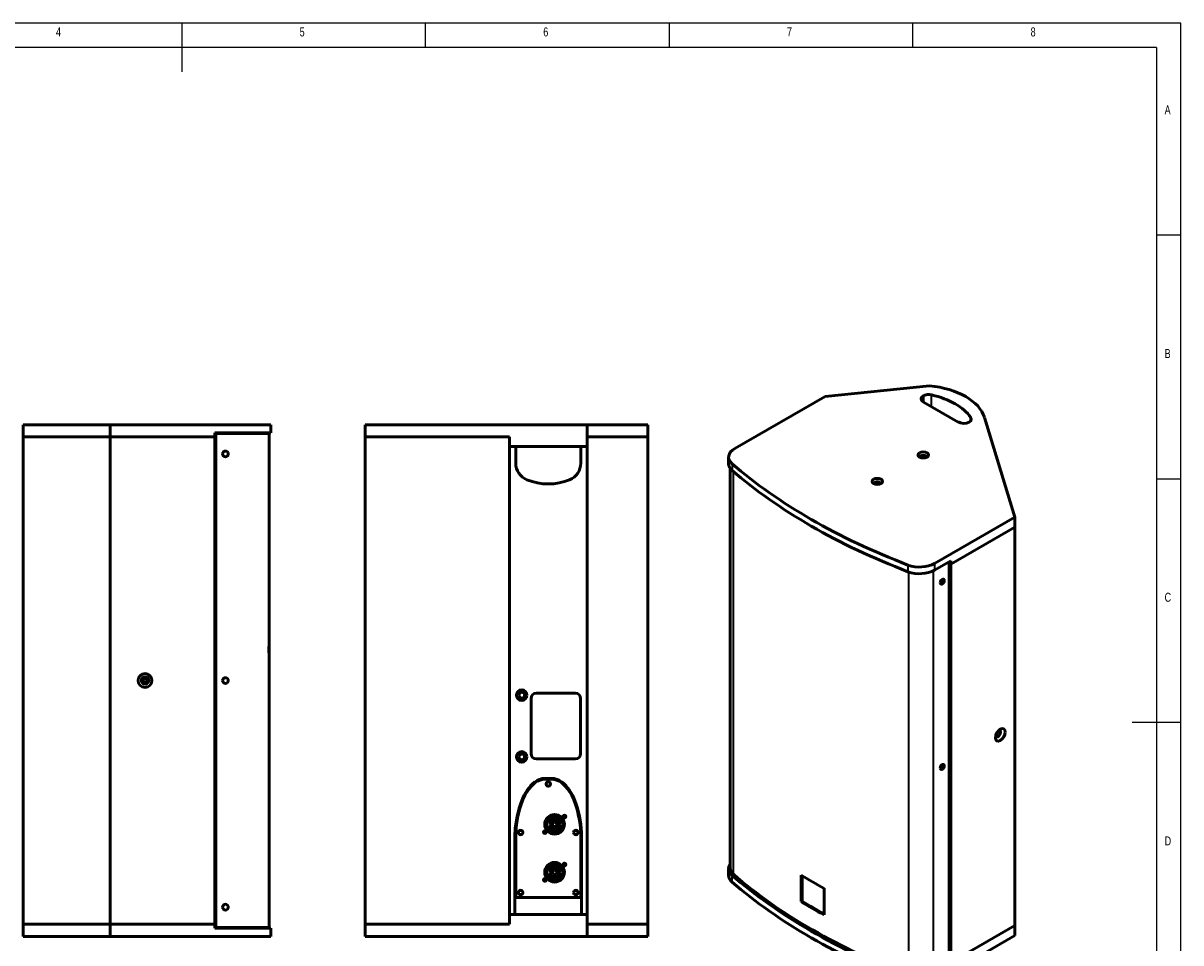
# Model space of a CAD drawing. Header units: inches. Extents: x 5825 to 8285, y 761 to 2483.
# Tile 3 of 3: x 6859 to 8285, y 1351 to 2483. Entities that reach past the tile are written whole.
import ezdxf

# ---------------------------------------------------------------- set-up
doc = ezdxf.new("R2010")
doc.units = ezdxf.units.IN
doc.header["$MEASUREMENT"] = 0
doc.layers.add('MD_Visible', color=7, linetype='Continuous', lineweight=50)
doc.layers.add('MD_Visible Narrow', color=7, linetype='Continuous', lineweight=35)
doc.styles.add('SLDTEXTSTYLE0', font='TXT', dxfattribs={"width": 0.75})

# ---------------------------------------------------------------- blocks, each defined once
blk = doc.blocks.new('1111')
at = {"color": 7, "linetype": 'Continuous'}
for p, q in [((4165.4, 777.9), (2115.4, 777.9)), ((3140.4, 777.9), (3140.4, 727.9)), ((3390.4, 752.9), (3390.4, 777.9)), ((3640.4, 777.9), (3640.4, 752.9)), ((3890.4, 752.9), (3890.4, 777.9)), ((4165.4, -657.1), (4165.4, 777.9)), ((4140.4, 752.9), (2140.4, 752.9)), ((4140.4, 752.9), (4140.4, -380.9)), ((4165.4, 560.4), (4140.4, 560.4)), ((4140.4, 310.4), (4165.4, 310.4)), ((4165.4, 60.4), (4115.4, 60.4))]:
    blk.add_line(p, q, dxfattribs=at)
at = {"color": 7, "char_height": 9.26, "attachment_point": 1, "style": 'SLDTEXTSTYLE0'}
for s, insert in [('4', (3011.2, 773.5)), ('5', (3261.2, 773.5)), ('6', (3511.2, 773.5)), ('7', (3761.2, 773.5)), ('8', (4011.2, 773.5)), ('A', (4148.7, 693.5)), ('B', (4148.7, 443.5)), ('C', (4148.7, 193.5)), ('D', (4148.7, -56.5))]:
    blk.add_mtext(s, dxfattribs=dict(at, insert=insert))

msp = doc.modelspace()

# ---------------------------------------------------------------- linework, layer by layer
at = {"layer": 'MD_Visible', "extrusion": (0, 0.817547, 0.575862)}
for p, q in [((7846.5, 2023.6), (7975.2, 2036.7)), ((7967.4, 2016.8), (7967.4, 2024.4)), ((7846.5, 2023.6), (7735.3, 1959.6)), ((8010.2, 1992.1), (7967.8, 2016.5)), ((8080.3, 1874.9), (8042.7, 1997.8)), ((7727.7, 1940.8), (7727.7, 1949)), ((7729.7, 1442.9), (7729.7, 1935.1)), ((7981.4, 1817.9), (8080.3, 1874.9)), ((8080.3, 1874.9), (8080.3, 1862.6)), ((8080.3, 1862.6), (8001.4, 1817.1)), ((8080.3, 1862.6), (8001.4, 1817.1)), ((8080.3, 1372.1), (8080.3, 1862.6)), ((8080.3, 1372.1), (8080.3, 1862.6)), ((7981.4, 1809.7), (8001.4, 1821.2)), ((7999.2, 1323.7), (7999.2, 1820)), ((7999.2, 1818.4), (8001.4, 1817.1)), ((8001.4, 1817.1), (7999.2, 1818.4)), ((8001.4, 1821.2), (8001.4, 1817.1)), ((8001.4, 1817.1), (8001.4, 1326.6)), ((7727.7, 1434), (7727.7, 1442.1)), ((7817, 1401.6), (7817, 1434.3)), ((7818.1, 1402.2), (7818.1, 1433.6)), ((7845.4, 1418), (7845.4, 1385.2)), ((7818.1, 1402.2), (7817, 1401.6)), ((8080.3, 1372.1), (8001.4, 1326.6)), ((8080.3, 1372.1), (8001.4, 1326.6)), ((8080.3, 1359.8), (8080.3, 1372.1)), ((7981.4, 1302.8), (8080.3, 1359.8))]:
    msp.add_line(p, q, dxfattribs=at)
at = {"layer": 'MD_Visible', "extrusion": (0, 1, 0)}
for p, q in [((6966.2, 1988.8), (6859.2, 1988.8)), ((6859.2, 1988.8), (6859.2, 1973.8)), ((6966.2, 1988.8), (6966.2, 1973.8)), ((6966.2, 1988.8), (7123.5, 1988.8)), ((7149, 1988.8), (7123.5, 1988.8)), ((7164.1, 1988.8), (7149, 1988.8)), ((7164.1, 1978.8), (7164.1, 1988.8)), ((7280.4, 1988.8), (7280.4, 1973.8)), ((7280.4, 1988.8), (7458, 1988.8)), ((7553.4, 1988.8), (7458, 1988.8)), ((7628.4, 1988.8), (7553.4, 1988.8)), ((7553.4, 1988.8), (7553.4, 1973.8)), ((7628.4, 1988.8), (7628.4, 1973.8)), ((6859.2, 1373.8), (6859.2, 1973.8)), ((6966.2, 1973.8), (6859.2, 1973.8)), ((6859.2, 1973.8), (6966.2, 1973.8)), ((6859.2, 1973.8), (6859.2, 1961.8)), ((6966.2, 1373.8), (6966.2, 1973.8)), ((7095.2, 1973.8), (6966.2, 1973.8)), ((6966.2, 1373.8), (6966.2, 1973.8)), ((7095.2, 1973.8), (6966.2, 1973.8)), ((7095.2, 1973.8), (7095.2, 1978.8)), ((7095.2, 1978.8), (7123.5, 1978.8)), ((7095.2, 1373.8), (7095.2, 1973.8)), ((7095.2, 1973.8), (7096.2, 1973.8)), ((7096.2, 1973.8), (7095.2, 1973.8)), ((7096.2, 1977.8), (7123.5, 1977.8)), ((7096.2, 1369.8), (7096.2, 1977.8)), ((7149, 1978.8), (7123.5, 1978.8)), ((7147, 1977.8), (7123.5, 1977.8)), ((7162.1, 1977.8), (7147, 1977.8)), ((7164.1, 1978.8), (7149, 1978.8)), ((7160.1, 1977.8), (7160.1, 1978.8)), ((7162.1, 1442.1), (7162.1, 1977.8)), ((7280.4, 1373.8), (7280.4, 1973.8)), ((7280.4, 1373.8), (7280.4, 1973.8)), ((7458, 1973.8), (7280.4, 1973.8)), ((7458, 1973.8), (7280.4, 1973.8)), ((7458, 1373.8), (7458, 1973.8)), ((7458, 1961.8), (7458, 1973.8)), ((7553.4, 1373.8), (7553.4, 1973.8)), ((7628.4, 1973.8), (7553.4, 1973.8)), ((7553.4, 1973.8), (7628.4, 1973.8)), ((7553.4, 1973.8), (7553.4, 1961.8)), ((7628.4, 1373.8), (7628.4, 1973.8)), ((7628.4, 1373.8), (7628.4, 1973.8)), ((6859.2, 1961.8), (6859.2, 1385.8)), ((7458, 1385.8), (7458, 1961.8)), ((7458, 1961.8), (7553.4, 1961.8)), ((7465.7, 1941.3), (7465.7, 1961.8)), ((7545.7, 1961.8), (7545.7, 1941.3)), ((7553.4, 1961.8), (7553.4, 1385.8)), ((7162, 1715.8), (7161.9, 1715.8)), ((7162, 1711.8), (7161.9, 1711.8)), ((7161.9, 1707.8), (7162, 1707.8)), ((7491, 1658.3), (7539, 1658.3)), ((7484.5, 1583.8), (7484.5, 1651.8)), ((7545.5, 1651.8), (7545.5, 1583.8)), ((7539, 1577.3), (7491, 1577.3)), ((7501.7, 1553.4), (7509.8, 1553.4)), ((7501.7, 1552.4), (7509.7, 1552.4)), ((7503.5, 1499.3), (7504.8, 1499.3)), ((7503.5, 1494.3), (7503.5, 1499.3)), ((7522.3, 1498.3), (7523.5, 1498.3)), ((7523.5, 1498.3), (7523.5, 1495.3)), ((7464.7, 1385.8), (7464.7, 1486.9)), ((7465.7, 1406.8), (7465.7, 1486.8)), ((7504.8, 1494.3), (7503.5, 1494.3)), ((7523.5, 1495.3), (7522.3, 1495.3)), ((7545.7, 1486.8), (7545.7, 1406.8)), ((7546.7, 1486.9), (7546.7, 1385.8)), ((7161.9, 1402.1), (7161.9, 1442.1)), ((7162.1, 1442.1), (7161.9, 1442.1)), ((7503.5, 1440.3), (7504.8, 1440.3)), ((7503.5, 1435.3), (7503.5, 1440.3)), ((7504.8, 1435.3), (7503.5, 1435.3)), ((7522.3, 1439.3), (7523.5, 1439.3)), ((7523.5, 1436.3), (7522.3, 1436.3)), ((7523.5, 1439.3), (7523.5, 1436.3)), ((7474.4, 1413.4), (7474.4, 1412.2)), ((7161.9, 1402.1), (7162.1, 1402.1)), ((7162.1, 1369.8), (7162.1, 1402.1)), ((7545.7, 1406.8), (7465.7, 1406.8)), ((6859.2, 1373.8), (6859.2, 1385.8)), ((7458, 1385.8), (7458, 1373.8)), ((7458, 1385.8), (7553.4, 1385.8)), ((7553.4, 1373.8), (7553.4, 1385.8)), ((6966.2, 1373.8), (6859.2, 1373.8)), ((6859.2, 1373.8), (6966.2, 1373.8)), ((6859.2, 1358.8), (6859.2, 1373.8)), ((7095.2, 1373.8), (6966.2, 1373.8)), ((7095.2, 1373.8), (6966.2, 1373.8)), ((6966.2, 1358.8), (6966.2, 1373.8)), ((7096.2, 1373.8), (7095.2, 1373.8)), ((7095.2, 1373.8), (7096.2, 1373.8)), ((7095.2, 1368.8), (7095.2, 1373.8)), ((7123.5, 1368.8), (7095.2, 1368.8)), ((7096.2, 1369.8), (7123.5, 1369.8)), ((7147, 1369.8), (7123.5, 1369.8)), ((7123.5, 1368.8), (7149, 1368.8)), ((7162.1, 1369.8), (7147, 1369.8)), ((7149, 1368.8), (7164.1, 1368.8)), ((7160.1, 1368.8), (7160.1, 1369.8)), ((7164.1, 1358.8), (7164.1, 1368.8)), ((7458, 1373.8), (7280.4, 1373.8)), ((7458, 1373.8), (7280.4, 1373.8)), ((7280.4, 1358.8), (7280.4, 1373.8)), ((7628.4, 1373.8), (7553.4, 1373.8)), ((7553.4, 1373.8), (7628.4, 1373.8)), ((7553.4, 1358.8), (7553.4, 1373.8)), ((7628.4, 1358.8), (7628.4, 1373.8)), ((6966.2, 1358.8), (6859.2, 1358.8)), ((7123.5, 1358.8), (6966.2, 1358.8)), ((7149, 1358.8), (7123.5, 1358.8)), ((7164.1, 1358.8), (7149, 1358.8)), ((7280.4, 1358.8), (7458, 1358.8)), ((7553.4, 1358.8), (7458, 1358.8)), ((7628.4, 1358.8), (7553.4, 1358.8))]:
    msp.add_line(p, q, dxfattribs=at)
at = {"layer": 'MD_Visible'}
for centre, radius in [((7009.2, 1673.8), 8.5), ((7473, 1655.8), 6.5), ((7473, 1579.8), 6.5), ((7525.5, 1506.3), 1.5), ((7501.5, 1487.3), 1.5), ((7525.5, 1447.3), 1.5), ((7501.5, 1428.3), 1.5)]:
    msp.add_circle(centre, radius, dxfattribs=at)
at = {"layer": 'MD_Visible', "extrusion": (1.56841e-16, 0, -1)}
msp.add_circle((-7009.2, 1673.8), 4.5, dxfattribs=at)
at = {"layer": 'MD_Visible', "extrusion": (2.00004e-16, 0, -1)}
for centre in [(-7473, 1655.8), (-7473, 1579.8)]:
    msp.add_circle(centre, 3.5, dxfattribs=at)
at = {"layer": 'MD_Visible', "extrusion": (2.00004e-16, -5.83484e-41, -1)}
for centre, radius in [((-7505.7, 1546.4), 2.75), ((-7513.5, 1496.8), 12.1), ((-7525.5, 1506.3), 1.75), ((-7471.7, 1486.8), 2.75), ((-7501.5, 1487.3), 1.75), ((-7539.7, 1486.8), 2.75), ((-7513.5, 1437.8), 12.1), ((-7525.5, 1447.3), 1.75), ((-7501.5, 1428.3), 1.75), ((-7471.7, 1412.8), 2.75), ((-7539.7, 1412.8), 2.75)]:
    msp.add_circle(centre, radius, dxfattribs=at)
at = {"layer": 'MD_Visible', "extrusion": (2.00004e-16, -1.74815e-40, -1)}
for centre, radius in [((-7513.5, 1496.8), 11.8), ((-7513.5, 1496.8), 6), ((-7513.5, 1496.8), 2.75), ((-7513.5, 1437.8), 11.8), ((-7513.5, 1437.8), 6), ((-7513.5, 1437.8), 2.75)]:
    msp.add_circle(centre, radius, dxfattribs=at)
at = {"layer": 'MD_Visible'}
for centre, radius, start, end in [((7108.2, 1952.8), 3.5, 0, 180), ((7108.2, 1952.8), 3.5, 180, 0), ((7009.2, 1673.8), 4.4, 136.9783, 316.9783), ((7009.2, 1673.8), 3.4, 136.9783, 316.9783), ((7009.2, 1673.8), 4.4, 316.9783, 136.9783), ((7009.2, 1673.8), 3.4, 316.9783, 136.9783), ((7009.2, 1673.8), 2.4, 136.9783, 316.9783), ((7009.2, 1673.8), 2.4, 316.9783, 136.9783), ((7108.2, 1673.8), 3.5, 0, 180), ((7108.2, 1673.8), 3.5, 180, 0), ((7108.2, 1394.8), 3.5, 0, 180), ((7108.2, 1394.8), 3.5, 180, 0)]:
    msp.add_arc(centre, radius, start, end, dxfattribs=at)
at = {"layer": 'MD_Visible', "extrusion": (2.00004e-16, 0, -1)}
for centre, radius, start, end in [((-7487.7, 1941.3), 22, 292.0243, 0), ((-7523.7, 1941.3), 22, 180, 247.9757), ((-7505.7, 1985.8), 70, 247.9757, 292.0243), ((-7491, 1651.8), 6.5, 0, 90), ((-7539, 1651.8), 6.5, 90, 180), ((-7491, 1583.8), 6.5, 270, 0), ((-7539, 1583.8), 6.5, 180, 270), ((-7522.9, 1508.2), 53, 19.9346, 50.2337), ((-7522.9, 1508.2), 52, 19.925, 50.2199), ((-7502, 1532.4), 21, 51.6624, 89.1261), ((-7502, 1532.4), 20, 51.6978, 89.1045), ((-7509.4, 1532.4), 20, 90.8955, 128.3022), ((-7509.4, 1532.4), 21, 90.8739, 128.3376), ((-7488.6, 1508.2), 52, 129.7801, 160.075), ((-7488.6, 1508.2), 53, 129.7663, 160.0654), ((-7593.6, 1480.1), 129, 2.9901, 20.9356), ((-7593.6, 1480.1), 128, 3.0017, 20.9395), ((-7417.9, 1480.1), 128, 159.0605, 176.9983), ((-7417.9, 1480.1), 129, 159.0644, 177.0099), ((-7513.5, 1496.8), 9, 16.1276, 170.4059), ((-7513.5, 1496.8), 9, 189.5941, 343.8724), ((-7513.5, 1437.8), 9, 16.1276, 170.4059), ((-7513.5, 1437.8), 9, 189.5941, 343.8724)]:
    msp.add_arc(centre, radius, start, end, dxfattribs=at)
at = {"layer": 'MD_Visible', "extrusion": (4.36178e-16, 2.22045e-16, -1)}
msp.add_ellipse((7974.8, 2020.6), major_axis=(-10, 0), ratio=0.575862, start_param=-0.785398, end_param=0.728398, dxfattribs=at)
at = {"layer": 'MD_Visible', "extrusion": (4.27213e-16, 3.88578e-16, -1)}
msp.add_ellipse((7974, 2020.1), major_axis=(-10, 0), ratio=0.575862, start_param=0.842399, end_param=1.952476, dxfattribs=at)
at = {"layer": 'MD_Visible'}
for centre, major_axis, ratio, start_param, end_param in [((7960.7, 1989.5), (-83.3, 0), 0.575862, 3.316767, 4.537215), ((7753.7, 1949), (-26, 0), 0.575862, -0.785398, 0.587829), ((7967.4, 1951.6), (-6.5, 0), 0.575862, -0.785398, 5.497787), ((7753.7, 1940.8), (-26, 0), 0.575862, 0, 0.587829), ((8381.1, 2189.8), (-780, 0), 0.575862, 0.587829, 0.982967), ((8381.1, 2181.6), (-780, 0), 0.575862, 0.587829, 0.982967), ((7910.8, 1919), (-6.5, 0), 0.575862, -0.785398, 5.497787), ((7963, 1828.5), (-26, 0), 0.575862, 0.982967, 2.356194), ((7963, 1820.3), (-26, 0), 0.575862, 0.982967, 2.356194), ((7990.8, 1795.5), (1.75, 3.03), 0.578093, -0.787332, 2.354261), ((7990.8, 1795.5), (1.75, 3.03), 0.578093, 2.354261, 5.495853), ((7989.7, 1796.1), (1.75, 3.03), 0.578093, 3.448867, 5.495853), ((7989.7, 1796.1), (1.75, 3.03), 0.578093, -0.787332, -0.307274), ((6384.1, 1748.3), (0, -1347.5), 0.57735, 1.543707, 1.546676), ((6384.1, 1675.3), (0, 1347.5), 0.57735, 4.736509, 4.739479), ((8062.2, 1606.9), (4.24, 7.37), 0.578093, -0.787332, 5.495853), ((7990.8, 1567.4), (1.75, 3.03), 0.578093, -0.787332, 2.354261), ((7990.8, 1567.4), (1.75, 3.03), 0.578093, 2.354261, 5.495853), ((7989.7, 1568), (1.75, 3.03), 0.578093, 3.448867, 5.495853), ((7989.7, 1568), (1.75, 3.03), 0.578093, -0.787332, -0.307274), ((7753.7, 1442.9), (-24, 0), 0.575862, 0, 0.587829), ((7753.7, 1434), (-26, 0), 0.575862, 0, 0.587829), ((8381.1, 1674.7), (-780, 0), 0.575862, 0.587829, 0.982967), ((8381.1, 1683.7), (-778, 0), 0.575862, 0.587829, 0.982967), ((8381.1, 1742.8), (-778, 0), 0.575862, 0.759639, 0.811158)]:
    msp.add_ellipse(centre, major_axis=major_axis, ratio=ratio, start_param=start_param, end_param=end_param, dxfattribs=at)
at = {"layer": 'MD_Visible', "extrusion": (4.31429e-16, 5.55112e-17, -1)}
msp.add_ellipse((7945.6, 1979.3), major_axis=(-86.4, 0), ratio=0.575862, start_param=1.952476, end_param=2.759913, dxfattribs=at)
at = {"layer": 'MD_Visible', "extrusion": (4.95085e-16, 1.66533e-16, -1)}
msp.add_ellipse((8016.4, 1995.7), major_axis=(-10, 0), ratio=0.575862, start_param=2.759913, end_param=3.86999, dxfattribs=at)
at = {"layer": 'MD_Visible', "extrusion": (4.36178e-16, 4.44089e-16, -1)}
msp.add_ellipse((8017.3, 1996.2), major_axis=(-10, 0), ratio=0.575862, start_param=-2.299194, end_param=-0.785398, dxfattribs=at)
at = {"layer": 'MD_Visible', "extrusion": (6.07181e-16, -1.66533e-16, -1)}
for centre in [(7967.4, 1949.1), (7910.8, 1916.5)]:
    msp.add_ellipse(centre, major_axis=(-3.5, 0), ratio=0.575862, start_param=-0.409132, end_param=3.550725, dxfattribs=at)
at = {"layer": 'MD_Visible', "extrusion": (6.80769e-16, -2.63914e-16, -1)}
msp.add_ellipse((7989.3, 1796.3), major_axis=(2, 3.47), ratio=0.578093, start_param=0.851715, end_param=2.289878, dxfattribs=at)
at = {"layer": 'MD_Visible', "extrusion": (1.56841e-16, -5.03371e-26, -1)}
msp.add_ellipse((6384.1, 1691.3), major_axis=(0, 1347.5), ratio=0.57735, start_param=1.552614, end_param=1.555583, dxfattribs=at)
at = {"layer": 'MD_Visible', "extrusion": (1.56841e-16, 5.03371e-26, -1)}
msp.add_ellipse((6384.1, 1732.3), major_axis=(0, -1347.5), ratio=0.57735, start_param=4.727603, end_param=4.730571, dxfattribs=at)
at = {"layer": 'MD_Visible', "extrusion": (5.197e-16, -4.30456e-17, -1)}
msp.add_ellipse((8059.3, 1608.5), major_axis=(2.25, 3.9), ratio=0.578093, start_param=-0.407181, end_param=3.548773, dxfattribs=at)
at = {"layer": 'MD_Visible', "extrusion": (2.07017e-16, 1.37016e-16, -1)}
msp.add_ellipse((7989.3, 1568.2), major_axis=(2, 3.47), ratio=0.578093, start_param=0.851715, end_param=2.289878, dxfattribs=at)
at = {"layer": 'MD_Visible', "extrusion": (3.66948e-16, 3.33067e-16, -1)}
msp.add_ellipse((7753.7, 1442.1), major_axis=(-26, 0), ratio=0.575862, start_param=-0.587829, end_param=0.394791, dxfattribs=at)
at = {"layer": 'MD_Visible', "extrusion": (3.55685e-16, -2.22045e-16, -1)}
msp.add_ellipse((8381.1, 1682.9), major_axis=(-780, 0), ratio=0.575862, start_param=-0.982967, end_param=-0.587829, dxfattribs=at)
at = {"layer": 'MD_Visible', "extrusion": (4.26858e-16, 5.55112e-17, -1)}
msp.add_ellipse((8381.1, 1710.1), major_axis=(-778, 0), ratio=0.575862, start_param=-0.811158, end_param=-0.759639, dxfattribs=at)
at = {"layer": 'MD_Visible', "extrusion": (3.83808e-16, 1.66533e-16, -1)}
msp.add_ellipse((8381.1, 1710.1), major_axis=(-776.5, 0), ratio=0.575862, start_param=-0.809321, end_param=-0.759639, dxfattribs=at)
at = {"layer": 'MD_Visible Narrow', "extrusion": (0, 0.817547, 0.575862)}
for p, q in [((7977.7, 2010.8), (7977.7, 2025.5)), ((8025.7, 1993.6), (8025.7, 1997.9)), ((7732.1, 1940.7), (7732.1, 1932.5)), ((7733.7, 1435.3), (7733.7, 1931.1)), ((7948.6, 1816), (7948.6, 1807.8)), ((7981.4, 1817.9), (7981.4, 1809.7)), ((7949.7, 1310.9), (7949.7, 1807.4)), ((7980, 1312.6), (7980, 1809)), ((7993.2, 1796.9), (7992.2, 1797.5)), ((7993.2, 1568.8), (7992.2, 1569.4)), ((7732.1, 1425.7), (7732.1, 1433.8))]:
    msp.add_line(p, q, dxfattribs=at)

# ---------------------------------------------------------------- block references
at = {"xscale": 1.2, "yscale": 1.2, "zscale": 1.2}
msp.add_blockref('1111', (3286.1, 1549.7), dxfattribs=at)

doc.saveas('drawing.dxf')
